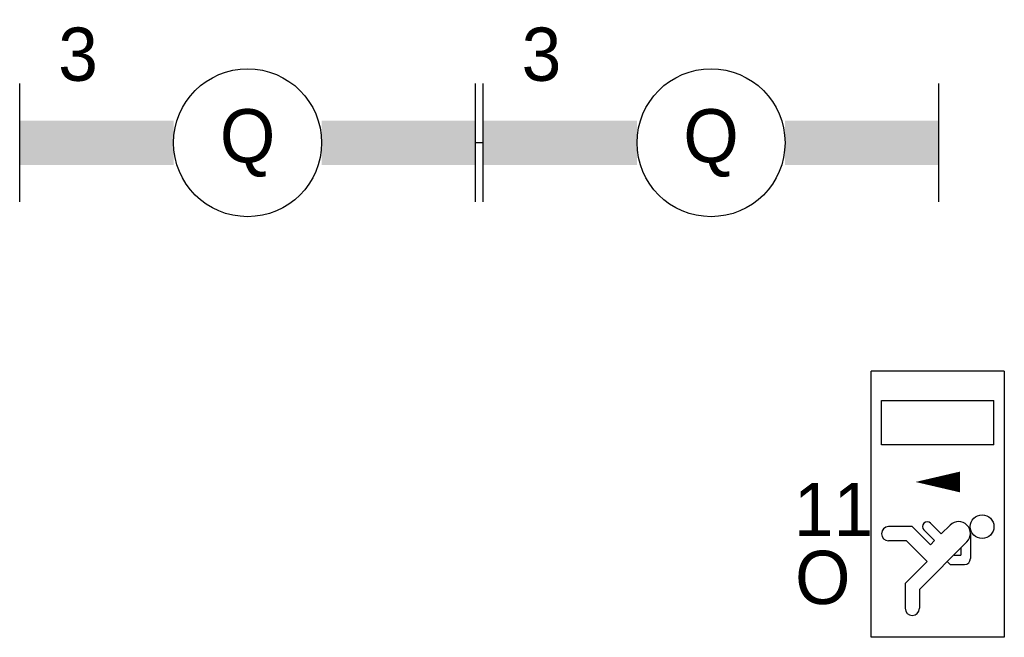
# Model space of a CAD drawing. Header units: millimetres. Extents: x -14827 to 65869, y -40284 to 56382.
# Tile 39 of 53: x 32330 to 35656, y 41860 to 43948. Entities that reach past the tile are written whole.
import ezdxf
from ezdxf.enums import TextEntityAlignment as Align

# ---------------------------------------------------------------- set-up
doc = ezdxf.new("R2010")
doc.units = ezdxf.units.MM
doc.header["$LTSCALE"] = 100
doc.linetypes.add('E_GOOT3', pattern=[5, 4, -1])
doc.layers.add('EL6312--', color=130, linetype='Continuous')
doc.layers.add('EL6350--', color=130, linetype='Continuous')
doc.styles.add('BURO-018', font='BUROFONT', dxfattribs={"height": 180})

# ---------------------------------------------------------------- blocks, each defined once
blk = doc.blocks.new('1115B61540')
at = {"color": 0}
for p, q in [((-7.7, 2), (-7.7, -2)), ((7.7, 2), (7.7, -2))]:
    blk.add_line(p, q, dxfattribs=at)
at = {"color": 0, "linetype": 'Continuous'}
blk.add_circle((0, 0), 2.5, dxfattribs=at)
at = {"color": 0}
for points in [[(-2.5, 0.75), (-7.7, 0.75), (-2.5, -0.75), (-7.7, -0.75)], [(2.5, 0.75), (7.7, 0.75), (2.5, -0.75), (7.7, -0.75)]]:
    blk.add_solid(points, dxfattribs=at)
at = {"color": 0, "linetype": 'Continuous', "style": 'BURO-018'}
for tag, p in [('E_GKAST', (0, 8)), ('E_GROEP', (0, 5)), ('E_SGROEP', (4.5, 5)), ('E_ARMCODE', (0, 0)), ('E_SLET', (4.5, -3))]:
    blk.add_attdef(tag, text='', height=1.8, dxfattribs=at).set_placement(p, align=Align.MIDDLE)
blk = doc.blocks.new('1115C2J')
at = {"color": 0, "linetype": 'Continuous'}
for p, q in [((-4.5, 5.5), (4.5, 5.5)), ((-4.5, 1), (-4.5, 5.5)), ((4.5, 1), (4.5, 5.5)), ((2, 5.15), (3.5, 5.15)), ((2, 1.35), (2, 5.15)), ((3.5, 5.15), (3.5, 1.35)), ((-1.24, 4.309), (-1.24, 4.91)), ((-0.76, 4.11), (-0.76, 4.91)), ((-2.681, 4.35), (-3.52, 4.35)), ((-1.94, 3.609), (-2.681, 4.35)), ((-1.24, 4.309), (-1.94, 3.609)), ((-1.374, 3.496), (-0.76, 4.11)), ((-2.88, 3.87), (-3.52, 3.87)), ((-1.271, 2.261), (-2.88, 3.87)), ((-0.872, 3.715), (-1.233, 3.354)), ((-1.233, 3.354), (-1.374, 3.496)), ((-0.646, 3.489), (-1.007, 3.128)), ((-0.705, 2.827), (-1.007, 3.128)), ((-1.94, 2.93), (-2.04, 2.83)), ((-2.04, 2.83), (-2.04, 2.344)), ((-1.714, 2.704), (-1.72, 2.697)), ((-1.72, 2.697), (-1.72, 2.464)), ((-1.474, 2.464), (-1.72, 2.464)), ((-0.988, 2.144), (-1.84, 2.144)), ((2, 1.35), (3.5, 1.35)), ((4.5, 1), (-4.5, 1))]:
    blk.add_line(p, q, dxfattribs=at)
blk.add_lwpolyline([(0.75, 4, 0, 0.7, 0), (0.75, 2.5, 0.7, 0.7, 0)], format="xyseb", dxfattribs=at)
blk.add_circle((-0.76, 1.75), 0.4, dxfattribs=at)
for centre, radius, start, end in [((-1, 4.91), 0.24, 0, 180), ((-3.52, 4.11), 0.24, 90, 270), ((-0.759, 3.602), 0.16, 315, 135), ((-0.988, 2.544), 0.4, 225, 45), ((-1.84, 2.344), 0.2, 180, 270)]:
    blk.add_arc(centre, radius, start, end, dxfattribs=at)
at = {"color": 0, "linetype": 'Continuous', "style": 'BURO-018'}
for tag, p in [('E_GKAST', (0, 15.167)), ('E_GROEP', (0, 12.167)), ('E_SGROEP', (4.5, 12.167)), ('E_ARMCODE', (0, 8))]:
    blk.add_attdef(tag, text='', height=1.8, dxfattribs=at).set_placement(p, align=Align.MIDDLE)

msp = doc.modelspace()

# ---------------------------------------------------------------- linework, layer by layer
at = {"layer": 'EL6312--', "color": 1, "linetype": 'E_GOOT3'}
msp.add_line((33895.1, 43531.7), (33869.5, 43531.7), dxfattribs=at)

# ---------------------------------------------------------------- block references
at = {"layer": 'EL6312--', "linetype": 'E_GOOT3'}
ref = msp.add_blockref('1115B61540', (33099.5, 43531.7), dxfattribs=dict(at, xscale=100, yscale=100, zscale=100, rotation=180))
ref.add_attrib('E_ARMCODE', 'Q', dxfattribs={"layer": '0', "color": 7, "linetype": 'Continuous', "height": 180, "style": 'BURO-018'}).set_placement((33099.5, 43531.7), align=Align.MIDDLE)
ref.add_attrib('E_GROEP', '3', dxfattribs={"layer": '0', "color": 7, "linetype": 'Continuous', "height": 180, "style": 'BURO-018'}).set_placement((32526.7, 43831), align=Align.MIDDLE)
ref = msp.add_blockref('1115B61540', (34665.1, 43531.7), dxfattribs=dict(at, xscale=100, yscale=100, zscale=100, rotation=180))
ref.add_attrib('E_ARMCODE', 'Q', dxfattribs={"layer": '0', "color": 7, "linetype": 'Continuous', "height": 180, "style": 'BURO-018'}).set_placement((34665.1, 43531.7), align=Align.MIDDLE)
ref.add_attrib('E_GROEP', '3', dxfattribs={"layer": '0', "color": 7, "linetype": 'Continuous', "height": 180, "style": 'BURO-018'}).set_placement((34092.3, 43831), align=Align.MIDDLE)
at = {"layer": 'EL6350--'}
ref = msp.add_blockref('1115C2J', (35755.9, 42310.2), dxfattribs=dict(at, xscale=100, yscale=100, zscale=100, rotation=90))
ref.add_attrib('E_ARMCODE', 'O', dxfattribs={"layer": '0', "color": 7, "linetype": 'Continuous', "height": 180, "style": 'BURO-018'}).set_placement((35042.6, 42062.8), align=Align.MIDDLE)
ref.add_attrib('E_GROEP', '11', dxfattribs={"layer": '0', "color": 7, "linetype": 'Continuous', "height": 180, "style": 'BURO-018'}).set_placement((35078.6, 42292.2), align=Align.MIDDLE)

doc.saveas('drawing.dxf')
